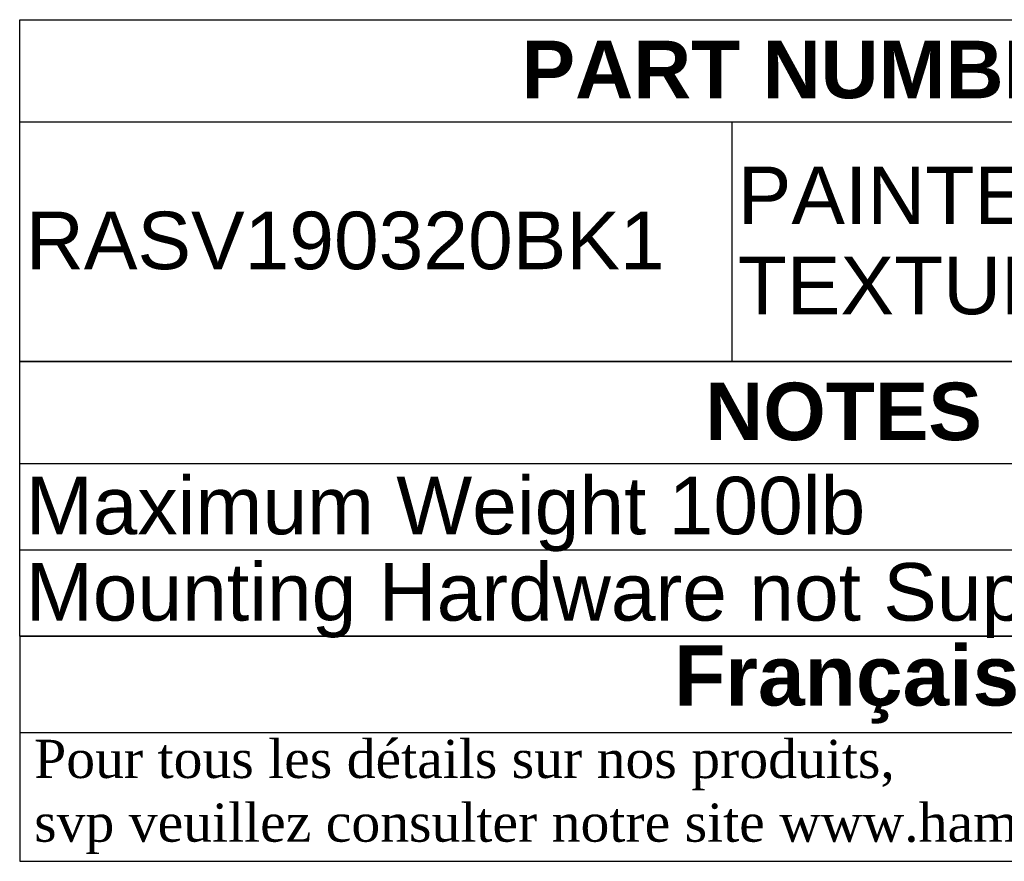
# Model space of a CAD drawing. Header units: inches. Extents: x 0 to 81.2, y 0 to 59.8.
# Tile 6 of 14: x 62.9 to 73.1, y 8 to 16.8. Entities that reach past the tile are written whole.
import ezdxf
from ezdxf.enums import TextEntityAlignment as Align

# ---------------------------------------------------------------- set-up
doc = ezdxf.new("R2010")
doc.units = ezdxf.units.IN
doc.header["$MEASUREMENT"] = 0
doc.layers.add('Default', color=7, linetype='Continuous')
doc.styles.add('SEACAD_Arial', font='arial.ttf')
doc.styles.add('SEACAD_ArialB', font='arialbd.ttf')

# ---------------------------------------------------------------- blocks, each defined once
blk = doc.blocks.new('SE')
at = {"color": 7, "linetype": 'Continuous'}
for p, q in [((62.865, 15.749), (79.987, 15.749)), ((70.292, 15.749), (70.292, 13.249))]:
    blk.add_line(p, q, dxfattribs=at)
blk.add_lwpolyline([(62.865, 13.249), (62.865, 16.814), (79.987, 16.814), (79.987, 13.249), (62.865, 13.249)], dxfattribs=at)
for s, style, p in [('PART NUMBERS', 'SEACAD_ArialB', (68.099, 16.595)), ('PAINTED BLACK', 'SEACAD_Arial', (70.355, 15.282)), ('RASV190320BK1', 'SEACAD_Arial', (62.928, 14.812)), ('TEXTURED', 'SEACAD_Arial', (70.355, 14.342))]:
    blk.add_text(s, height=0.6, dxfattribs=dict(at, style=style)).set_placement(p, align=Align.TOP_LEFT)
blk = doc.blocks.new('SE1')
at = {"color": 7, "linetype": 'Continuous'}
for p, q in [((62.865, 12.184), (80.005, 12.184)), ((62.865, 11.284), (80.005, 11.284))]:
    blk.add_line(p, q, dxfattribs=at)
blk.add_lwpolyline([(62.865, 10.384), (62.865, 13.249), (80.005, 13.249), (80.005, 10.384), (62.865, 10.384)], dxfattribs=at)
for s, style, p in [('NOTES', 'SEACAD_ArialB', (70.015, 13.029)), ('Maximum Weight 100lb', 'SEACAD_Arial', (62.928, 12.047)), ('Mounting Hardware not Supplied with Shelf', 'SEACAD_Arial', (62.928, 11.147))]:
    blk.add_text(s, height=0.6, dxfattribs=dict(at, style=style)).set_placement(p, align=Align.TOP_LEFT)

msp = doc.modelspace()

# ---------------------------------------------------------------- linework, layer by layer
at = {"layer": 'Default', "color": 7, "linetype": 'Continuous'}
for points in [[(62.864, 10.382), (62.864, 9.379), (80, 9.379), (80, 10.382), (62.864, 10.382)], [(62.864, 9.378), (62.864, 8.037), (79.994, 8.037), (79.994, 9.378), (62.864, 9.378)]]:
    msp.add_lwpolyline(points, dxfattribs=at)

# ---------------------------------------------------------------- block references
for name in ['SE', 'SE1']:
    msp.add_blockref(name, (0, 0))

# ---------------------------------------------------------------- texts
at = {"layer": 'Default'}
for s, insert, char_height, width, attachment_point in [('{\\fArial|b1||i0||c0|p34;\\C7;\\H0.15045;\\W1.;  }{\\fArial|b1||i0||c0|p34;\\C7;\\H0.626875;\\W1.;Français                                                         }', (71.432, 9.88), 0.626875, 17.30818, 5), ('{\\fTimes New Roman|b0||i0||c0|p34;\\C7;\\H0.3985;\\W1.; Pour tous les détails sur nos produits, \\P}{\\fTimes New Roman|b0||i0||c0|p34;\\C7;\\H0.3985;\\W1.; svp veuillez consulter notre site www.hammondmfg.com                      }', (62.864, 8.707), 0.3985, 17.30113, 4)]:
    msp.add_mtext(s, dxfattribs=dict(at, insert=insert, char_height=char_height, width=width, attachment_point=attachment_point))

doc.saveas('drawing.dxf')
